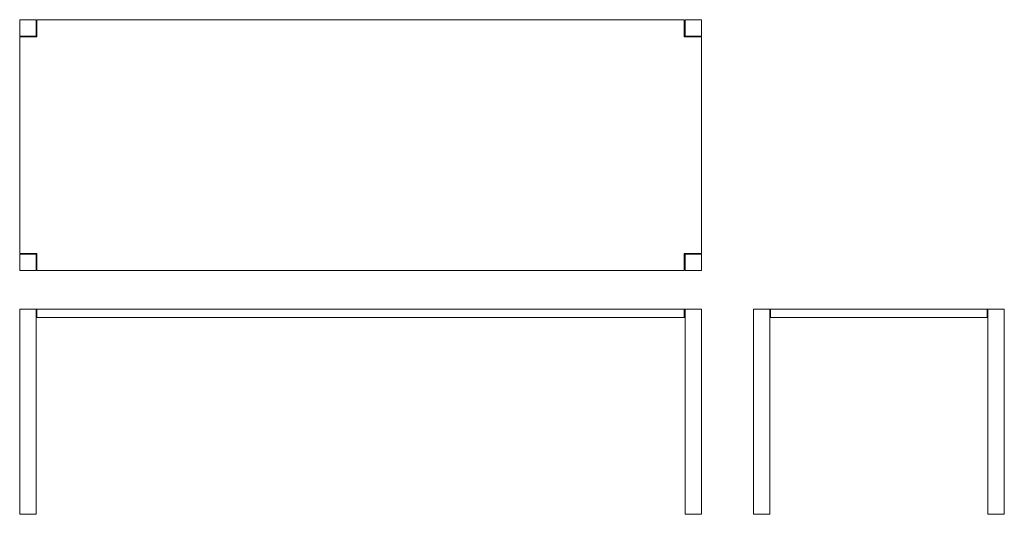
# Model space of a CAD drawing. Header units: centimetres. Extents: x -179 to 182, y -85 to 96.
import ezdxf

# ---------------------------------------------------------------- set-up
doc = ezdxf.new("R2010")
doc.units = ezdxf.units.CM
doc.header["$LTSCALE"] = 5.08
doc.layers.add('Keine', color=7, linetype='Continuous', lineweight=5)

# ---------------------------------------------------------------- blocks, each defined once
blk = doc.blocks.new('Gruppe')
at = {"color": 7, "linetype": 'Continuous', "lineweight": 5}
for points in [[(-179.49, 96.19), (-173.49, 96.19), (-173.49, 90.19), (-179.49, 90.19)], [(64.51, 96.19), (70.51, 96.19), (70.51, 90.19), (64.51, 90.19)], [(-179.49, 10.19), (-173.49, 10.19), (-173.49, 4.19), (-179.49, 4.19)], [(64.51, 10.19), (70.51, 10.19), (70.51, 4.19), (64.51, 4.19)]]:
    blk.add_wipeout(points, dxfattribs=at).dxf.layer = 'Keine'
at = {"layer": 'Keine', "color": 7, "linetype": 'Continuous', "lineweight": 5}
for points in [[(-179.49, 96.19), (-173.49, 96.19), (-173.49, 90.19), (-179.49, 90.19)], [(64.51, 96.19), (70.51, 96.19), (70.51, 90.19), (64.51, 90.19)], [(-179.49, 10.19), (-173.49, 10.19), (-173.49, 4.19), (-179.49, 4.19)], [(64.51, 10.19), (70.51, 10.19), (70.51, 4.19), (64.51, 4.19)]]:
    blk.add_lwpolyline(points, close=True, dxfattribs=at)
at = {"color": 7, "linetype": 'Continuous', "lineweight": 5}
blk.add_wipeout([(70.51, 89.89), (64.21, 89.89), (64.21, 96.19), (-173.19, 96.19), (-173.19, 89.89), (-179.49, 89.89), (-179.49, 10.49), (-173.19, 10.49), (-173.19, 4.19), (64.21, 4.19), (64.21, 10.49), (70.51, 10.49)], dxfattribs=at).dxf.layer = 'Keine'
at = {"layer": 'Keine', "color": 7, "linetype": 'Continuous', "lineweight": 5}
blk.add_lwpolyline([(70.51, 89.89), (64.21, 89.89), (64.21, 96.19), (-173.19, 96.19), (-173.19, 89.89), (-179.49, 89.89), (-179.49, 10.49), (-173.19, 10.49), (-173.19, 4.19), (64.21, 4.19), (64.21, 10.49), (70.51, 10.49)], close=True, dxfattribs=at)
blk = doc.blocks.new('Gruppe-1')
at = {"color": 7, "linetype": 'Continuous', "lineweight": 5}
blk.add_wipeout([(-179.49, -10), (-173.49, -10), (-173.49, -85.16), (-179.49, -85.16)], dxfattribs=at).dxf.layer = 'Keine'
at = {"layer": 'Keine', "color": 7, "linetype": 'Continuous', "lineweight": 5}
for points in [[(-179.49, -10), (-173.49, -10), (-173.49, -85.16), (-179.49, -85.16)], [(-173.19, -10), (64.21, -10), (64.21, -13), (-173.19, -13)]]:
    blk.add_lwpolyline(points, close=True, dxfattribs=at)
at = {"color": 7, "linetype": 'Continuous', "lineweight": 5}
for points in [[(-173.49, -10), (-173.19, -10), (-173.19, -13), (-173.49, -13)], [(64.51, -10), (70.51, -10), (70.51, -85.16), (64.51, -85.16)]]:
    blk.add_wipeout(points, dxfattribs=at).dxf.layer = 'Keine'
at = {"layer": 'Keine', "color": 7, "linetype": 'Continuous', "lineweight": 5}
for points in [[(-173.49, -10), (-173.19, -10), (-173.19, -13), (-173.49, -13)], [(64.21, -10), (64.51, -10), (64.51, -13), (64.21, -13)], [(64.51, -10), (70.51, -10), (70.51, -85.16), (64.51, -85.16)]]:
    blk.add_lwpolyline(points, close=True, dxfattribs=at)
blk = doc.blocks.new('Gruppe-2')
at = {"color": 7, "linetype": 'Continuous', "lineweight": 5}
blk.add_wipeout([(89.56, -10), (95.56, -10), (95.56, -85.16), (89.56, -85.16)], dxfattribs=at).dxf.layer = 'Keine'
at = {"layer": 'Keine', "color": 7, "linetype": 'Continuous', "lineweight": 5}
for points in [[(89.56, -10), (95.56, -10), (95.56, -85.16), (89.56, -85.16)], [(95.86, -10), (175.27, -10), (175.27, -13), (95.86, -13)]]:
    blk.add_lwpolyline(points, close=True, dxfattribs=at)
at = {"color": 7, "linetype": 'Continuous', "lineweight": 5}
for points in [[(95.56, -10), (95.86, -10), (95.86, -13), (95.56, -13)], [(175.57, -10), (181.57, -10), (181.57, -85.16), (175.57, -85.16)]]:
    blk.add_wipeout(points, dxfattribs=at).dxf.layer = 'Keine'
at = {"layer": 'Keine', "color": 7, "linetype": 'Continuous', "lineweight": 5}
for points in [[(95.56, -10), (95.86, -10), (95.86, -13), (95.56, -13)], [(175.26, -10), (175.57, -10), (175.57, -13), (175.26, -13)], [(175.57, -10), (181.57, -10), (181.57, -85.16), (175.57, -85.16)]]:
    blk.add_lwpolyline(points, close=True, dxfattribs=at)

msp = doc.modelspace()

# ---------------------------------------------------------------- block references
at = {"layer": 'Keine', "color": 7}
for name in ['Gruppe', 'Gruppe-1', 'Gruppe-2']:
    msp.add_blockref(name, (0, 0), dxfattribs=at)

doc.saveas('drawing.dxf')
